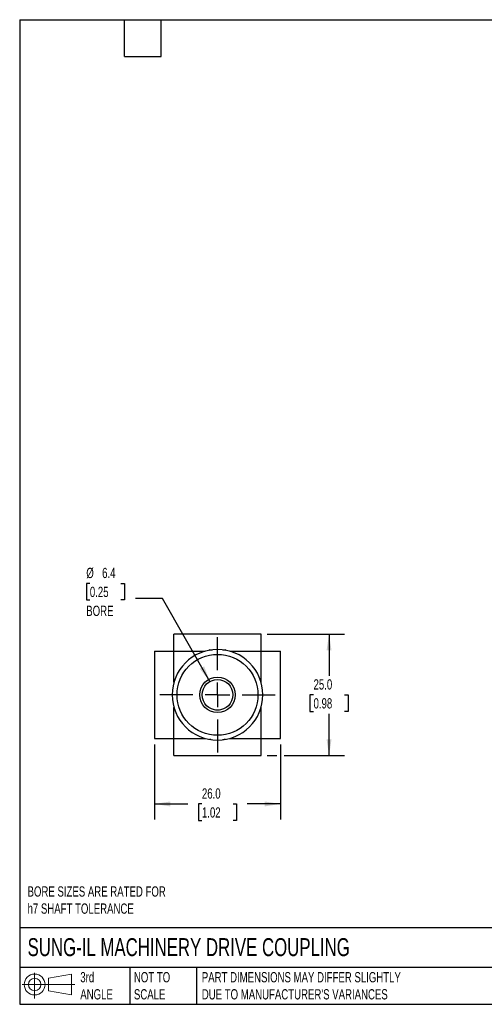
# Model space of a CAD drawing. Header units: millimetres. Extents: x 6 to 273, y 6 to 210.
# Tile 1 of 3: x 6 to 102, y 6 to 210. Entities that reach past the tile are written whole.
import ezdxf

# ---------------------------------------------------------------- set-up
doc = ezdxf.new("R2010")
doc.units = ezdxf.units.MM
doc.linetypes.add('SLD-Center', pattern=[19.05, 15.24, -1.27, 1.27, -1.27])
doc.linetypes.add('SLD-Solid', pattern=[0])
doc.layers.add('CENTER', color=40, linetype='SLD-Center')
doc.layers.add('SLD-DEFPOINTS', color=7, linetype='Continuous')
doc.layers.add('DIMENSIONS', color=140, linetype='SLD-Solid', lineweight=25)
doc.layers.add('TEXT', color=140, linetype='SLD-Solid', lineweight=25)
doc.styles.add('SLDTEXTSTYLE0', font='TXT', dxfattribs={"width": 0.7})
doc.dimstyles.new('SLDDIMSTYLE2', dxfattribs={"dimtxt": 2.158008, "dimasz": 3.302, "dimexe": 0, "dimexo": 0.0625, "dimgap": 0.539502, "dimtad": 0, "dimtih": 1, "dimtoh": 1, "dimdec": 1, "dimrnd": 1e-09, "dimzin": 12, "dimdsep": 46, "dimtxsty": 'SLDTEXTSTYLE0', "dimsah": 1, "dimcen": 0, "dimadec": 0, "dimazin": 3, "dimtfac": 1, "dimtdec": 1, "dimtofl": 0, "dimtmove": 0, "dimatfit": 3, "dimfxl": 0, "dimfrac": 2, "dimtolj": 1, "dimtzin": 12, "dimarcsym": 0})
doc.dimstyles.new('SLDDIMSTYLE4', dxfattribs={"dimtxt": 2.158008, "dimasz": 3.302, "dimexe": 0, "dimexo": 0.0625, "dimgap": 0.539502, "dimtad": 0, "dimtih": 1, "dimtoh": 1, "dimdec": 1, "dimrnd": 1e-09, "dimzin": 4, "dimdsep": 46, "dimtxsty": 'SLDTEXTSTYLE0', "dimsah": 1, "dimcen": 0.09, "dimadec": 0, "dimazin": 1, "dimtfac": 1, "dimtdec": 1, "dimtofl": 0, "dimtmove": 0, "dimatfit": 3, "dimfxl": 0, "dimfrac": 2, "dimtolj": 1, "dimtzin": 12, "dimarcsym": 0})

# ---------------------------------------------------------------- blocks, each defined once
blk = doc.blocks.new('Block11')
at = {"color": 7, "linetype": 'SLD-Solid', "lineweight": 18}
for p, q in [((2.59, 5.31), (2.59, 0)), ((5.48, 4.17), (10.18, 5.03)), ((5.48, 1.6), (5.48, 4.17)), ((10.18, 5.03), (10.18, 0.73)), ((0, 2.88), (10.87, 2.88)), ((5.48, 1.6), (10.18, 0.73))]:
    blk.add_line(p, q, dxfattribs=at)
for radius in [2.15, 1.29]:
    blk.add_circle((2.59, 2.88), radius, dxfattribs=at)
blk = doc.blocks.new('Block12')
at = {"layer": 'SLD-DEFPOINTS'}
blk.add_blockref('Block11', (0, 0), dxfattribs=at)
blk = doc.blocks.new('_D_8')
at = {"layer": 'DIMENSIONS'}
for p, q in [((20.82, 93.22), (20.1, 93.22)), ((20.1, 93.22), (20.1, 89.79)), ((27.24, 93.22), (27.96, 93.22)), ((27.96, 93.22), (27.96, 89.79)), ((20.1, 89.79), (20.82, 89.79)), ((27.96, 89.79), (27.24, 89.79)), ((35.83, 90.09), (30.27, 90.09)), ((45.58, 72.98), (35.83, 90.09))]:
    blk.add_line(p, q, dxfattribs=at)
blk.add_solid([(45.58, 72.98), (44.39, 76.1), (43.5, 75.59)], dxfattribs=at)
at = {"layer": 'DIMENSIONS', "char_height": 2.117, "attachment_point": 1, "style": 'SLDTEXTSTYLE0'}
for s, insert in [('%%c', (20.09, 96.43)), ('6.4', (23.35, 96.43)), ('0.25', (20.82, 92.52)), ('BORE', (20.08, 88.61))]:
    blk.add_mtext(s, dxfattribs=dict(at, insert=insert))
blk = doc.blocks.new('_D_9')
at = {"layer": 'DIMENSIONS'}
for p, q in [((34.14, 59.95), (34.14, 44.52)), ((60.16, 59.95), (60.16, 44.52)), ((34.14, 47.7), (41.02, 47.7)), ((43.94, 47.7), (43.22, 47.7)), ((43.22, 47.7), (43.22, 44.27)), ((50.36, 47.7), (51.08, 47.7)), ((51.08, 47.7), (51.08, 44.27)), ((60.16, 47.7), (53.28, 47.7)), ((43.22, 44.27), (43.94, 44.27)), ((51.08, 44.27), (50.36, 44.27))]:
    blk.add_line(p, q, dxfattribs=at)
for points in [[(34.14, 47.7), (37.44, 47.19), (37.44, 48.21)], [(60.16, 47.7), (56.86, 48.21), (56.86, 47.19)]]:
    blk.add_solid(points, dxfattribs=at)
at = {"layer": 'DIMENSIONS', "char_height": 2.117, "attachment_point": 1, "style": 'SLDTEXTSTYLE0'}
for s, insert in [('26.0', (43.94, 50.91)), ('1.02', (43.94, 47))]:
    blk.add_mtext(s, dxfattribs=dict(at, insert=insert))
blk = doc.blocks.new('_D_10')
at = {"layer": 'DIMENSIONS'}
for p, q in [((57.42, 82.72), (73.34, 82.72)), ((70.16, 82.72), (70.16, 74.13)), ((66.96, 70.22), (66.23, 70.22)), ((66.23, 70.22), (66.23, 66.79)), ((73.37, 70.22), (74.09, 70.22)), ((74.09, 70.22), (74.09, 66.79)), ((66.23, 66.79), (66.96, 66.79)), ((70.16, 57.72), (70.16, 66.31)), ((74.09, 66.79), (73.37, 66.79)), ((57.42, 57.72), (59.4, 57.72)), ((60.92, 57.72), (73.34, 57.72))]:
    blk.add_line(p, q, dxfattribs=at)
for points in [[(70.16, 82.72), (69.65, 79.42), (70.67, 79.42)], [(70.16, 57.72), (70.67, 61.02), (69.65, 61.02)]]:
    blk.add_solid(points, dxfattribs=at)
at = {"layer": 'DIMENSIONS', "char_height": 2.117, "attachment_point": 1, "style": 'SLDTEXTSTYLE0'}
for s, insert in [('25.0', (66.96, 73.43)), ('0.98', (66.96, 69.52))]:
    blk.add_mtext(s, dxfattribs=dict(at, insert=insert))
blk = doc.blocks.new('SW_CENTERMARKSYMBOL_3')
at = {"layer": 'CENTER', "color": 0}
for p, q in [((0, 5.08), (0, 11.89)), ((0, 0), (0, 2.54)), ((-5.08, 0), (-11.89, 0)), ((0, 0), (-2.54, 0)), ((0, 0), (0, -2.54)), ((0, 0), (2.54, 0)), ((5.08, 0), (11.89, 0)), ((0, -5.08), (0, -11.89))]:
    blk.add_line(p, q, dxfattribs=at)

msp = doc.modelspace()

# ---------------------------------------------------------------- linework, layer by layer
for p, q in [((56.15, 82.72), (38.15, 82.72)), ((45.54, 79.5), (45.36, 79.4)), ((45.54, 79.5), (46.02, 79.5)), ((46.03, 79.5), (46.06, 79.5)), ((48.27, 79.5), (48.76, 79.5)), ((48.94, 79.4), (48.76, 79.5)), ((34.14, 79.22), (34.14, 61.22)), ((38.17, 79.22), (44.62, 79.22)), ((38.17, 72.83), (38.17, 79.22)), ((49.68, 79.22), (56.13, 79.22)), ((56.13, 72.83), (56.13, 79.22)), ((60.16, 61.22), (60.16, 79.22)), ((38.17, 61.22), (38.17, 67.61)), ((47.17, 67.07), (46.75, 67.07)), ((47.55, 67.07), (47.17, 67.07)), ((56.13, 61.22), (56.13, 67.61)), ((38.17, 61.22), (44.62, 61.22)), ((49.68, 61.22), (56.13, 61.22)), ((38.15, 57.72), (56.15, 57.72))]:
    msp.add_line(p, q)
for radius in [8.35, 3.67, 3.17]:
    msp.add_circle((47.15, 70.22), radius)
for start, end in [(90, 270), (270, 90)]:
    msp.add_arc((47.15, 70.22), 9.35, start, end)
for points, knots in [([(38.15, 79.22), (38.15, 79.39), (38.15, 79.75), (38.15, 80.25), (38.15, 80.72), (38.15, 81.14), (38.15, 81.52), (38.15, 81.87), (38.15, 82.17), (38.15, 82.43), (38.15, 82.6), (38.15, 82.7), (38.15, 82.71), (38.15, 82.71)], [0, 0, 0, 0, 0.081028, 0.162072, 0.243299, 0.324935, 0.407429, 0.491062, 0.593033, 0.696907, 0.802446, 0.909173, 1, 1, 1, 1]), ([(56.15, 79.22), (56.15, 79.39), (56.15, 79.75), (56.15, 80.25), (56.15, 80.72), (56.15, 81.14), (56.15, 81.52), (56.15, 81.87), (56.15, 82.17), (56.15, 82.43), (56.15, 82.6), (56.15, 82.7), (56.15, 82.71), (56.15, 82.71)], [0, 0, 0, 0, 0.081028, 0.162072, 0.243299, 0.324935, 0.407429, 0.491062, 0.593033, 0.696907, 0.802446, 0.909173, 1, 1, 1, 1]), ([(34.14, 79.22), (34.14, 79.22), (34.13, 79.22), (34.18, 79.22), (34.31, 79.22), (34.53, 79.22), (34.84, 79.22), (35.21, 79.22), (35.62, 79.22), (36.06, 79.22), (36.54, 79.22), (37.06, 79.22), (37.61, 79.22), (37.98, 79.22), (38.17, 79.22)], [0, 0, 0, 0, 0.001635, 0.105558, 0.209008, 0.311586, 0.413006, 0.513111, 0.595635, 0.677367, 0.758461, 0.839205, 0.919675, 1, 1, 1, 1]), ([(56.13, 79.22), (56.32, 79.22), (56.69, 79.22), (57.24, 79.22), (57.76, 79.22), (58.24, 79.22), (58.68, 79.22), (59.09, 79.22), (59.46, 79.22), (59.77, 79.22), (60, 79.22), (60.12, 79.22), (60.17, 79.22), (60.16, 79.22), (60.16, 79.22)], [0, 0, 0, 0, 0.080325, 0.160795, 0.241539, 0.322633, 0.404365, 0.486889, 0.586994, 0.688414, 0.790992, 0.894442, 0.998365, 1, 1, 1, 1]), ([(34.14, 61.22), (34.14, 61.22), (34.13, 61.22), (34.18, 61.22), (34.31, 61.22), (34.53, 61.22), (34.84, 61.22), (35.21, 61.22), (35.62, 61.22), (36.06, 61.22), (36.54, 61.22), (37.06, 61.22), (37.61, 61.22), (37.98, 61.22), (38.17, 61.22)], [0, 0, 0, 0, 0.001635, 0.105558, 0.209008, 0.311586, 0.413006, 0.513111, 0.595635, 0.677367, 0.758461, 0.839205, 0.919675, 1, 1, 1, 1]), ([(38.15, 57.72), (38.15, 57.73), (38.15, 57.73), (38.15, 57.84), (38.15, 58.01), (38.15, 58.26), (38.15, 58.57), (38.15, 58.92), (38.15, 59.3), (38.15, 59.72), (38.15, 60.19), (38.15, 60.69), (38.15, 61.04), (38.15, 61.22)], [0, 0, 0, 0, 0.090827, 0.197554, 0.303093, 0.406967, 0.508938, 0.592571, 0.675065, 0.756701, 0.837928, 0.918972, 1, 1, 1, 1]), ([(45.86, 60.96), (45.82, 60.96), (45.73, 60.98), (45.62, 60.99), (45.54, 61.01), (45.5, 61.02), (45.5, 61.01), (45.51, 61.01)], [0, 0, 0, 0, 0.149456, 0.400419, 0.658803, 0.907151, 1, 1, 1, 1]), ([(48.8, 61.01), (48.8, 61.01), (48.8, 61.01), (48.75, 61.01), (48.65, 60.99), (48.51, 60.97), (48.37, 60.95), (48.27, 60.94), (48.24, 60.93)], [0, 0, 0, 0, 0.12787, 0.32067, 0.51901, 0.712903, 0.912269, 1, 1, 1, 1]), ([(56.13, 61.22), (56.32, 61.22), (56.69, 61.22), (57.24, 61.22), (57.76, 61.22), (58.24, 61.22), (58.68, 61.22), (59.09, 61.22), (59.46, 61.22), (59.77, 61.22), (60, 61.22), (60.12, 61.22), (60.17, 61.22), (60.16, 61.22), (60.16, 61.22)], [0, 0, 0, 0, 0.080325, 0.160795, 0.241539, 0.322633, 0.404365, 0.486889, 0.586994, 0.688414, 0.790992, 0.894442, 0.998365, 1, 1, 1, 1]), ([(56.15, 57.72), (56.15, 57.73), (56.15, 57.73), (56.15, 57.84), (56.15, 58.01), (56.15, 58.26), (56.15, 58.57), (56.15, 58.92), (56.15, 59.3), (56.15, 59.72), (56.15, 60.19), (56.15, 60.69), (56.15, 61.04), (56.15, 61.22)], [0, 0, 0, 0, 0.090827, 0.197554, 0.303093, 0.406967, 0.508938, 0.592571, 0.675065, 0.756701, 0.837928, 0.918972, 1, 1, 1, 1])]:
    msp.add_open_spline(points, degree=3, knots=knots)
at = {"layer": 'TEXT'}
for p, q in [((6.35, 209.55), (273.05, 209.55)), ((6.35, 209.55), (6.35, 6.35)), ((27.94, 201.93), (27.94, 209.55)), ((35.56, 201.93), (35.56, 209.55)), ((27.94, 201.93), (35.56, 201.93)), ((273.05, 22.13), (6.35, 22.13)), ((273.05, 13.97), (6.35, 13.97)), ((29.04, 13.97), (29.04, 6.35)), ((42.84, 13.97), (42.84, 6.35)), ((6.35, 6.35), (273.05, 6.35))]:
    msp.add_line(p, q, dxfattribs=at)

# ---------------------------------------------------------------- block references
at = {"layer": 'CENTER'}
msp.add_blockref('SW_CENTERMARKSYMBOL_3', (47.15, 70.22), dxfattribs=at)
at = {"layer": 'SLD-DEFPOINTS'}
msp.add_blockref('Block12', (6.84, 7.55), dxfattribs=at)

# ---------------------------------------------------------------- texts
at = {"layer": 'TEXT', "attachment_point": 1, "style": 'SLDTEXTSTYLE0'}
for s, insert, char_height in [('BORE SIZES ARE RATED FOR^Jh7 SHAFT TOLERANCE', (7.97, 30.69), 2.1167), ('SUNG-IL MACHINERY DRIVE COUPLING', (7.97, 20), 3.7042), ('3rd^JANGLE', (18.85, 13), 2.117), ('NOT TO^JSCALE', (29.91, 13), 2.1167), ("PART DIMENSIONS MAY DIFFER SLIGHTLY ^JDUE TO MANUFACTURER'S VARIANCES", (43.91, 13), 2.1167)]:
    msp.add_mtext(s, dxfattribs=dict(at, insert=insert, char_height=char_height))

# ---------------------------------------------------------------- dimensions: what is measured, and where the dimension line sits
at = {"layer": 'DIMENSIONS'}
dim = msp.add_diameter_dim_2p(p1=(48.7225, 67.4602), p2=(45.5788, 72.9773), text='<>\\PBORE', dimstyle='SLDDIMSTYLE2', dxfattribs=at)
dim.commit()
dim.dimension.update_dxf_attribs({"geometry": '_D_8', "text_midpoint": (24.0297, 91.203), "dimtype": 163})
dim = msp.add_linear_dim(base=(70.16, 82.72), p1=(56.15, 57.72), p2=(56.15, 82.72), angle=90, dimstyle='SLDDIMSTYLE4', dxfattribs=at)
dim.commit()
dim.dimension.update_dxf_attribs({"geometry": '_D_10', "text_midpoint": (70.16, 70.22), "dimtype": 160})
dim = msp.add_linear_dim(base=(60.16, 47.7), p1=(34.14, 61.22), p2=(60.16, 61.22), dimstyle='SLDDIMSTYLE4', dxfattribs=at)
dim.commit()
dim.dimension.update_dxf_attribs({"geometry": '_D_9', "text_midpoint": (47.15, 47.7), "dimtype": 160})

doc.saveas('drawing.dxf')
